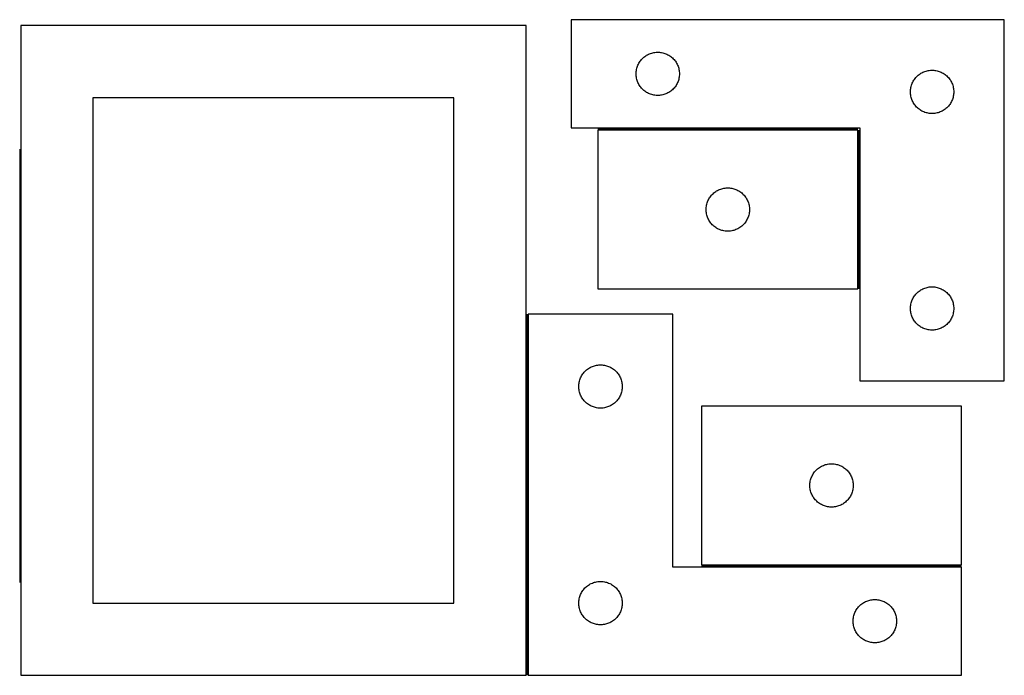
# Model space of a CAD drawing. Header units: millimetres. Extents: x 7 to 1470, y 7 to 468.
# Tile 3 of 3: x 788 to 1470, y 13 to 467. Entities that reach past the tile are written whole.
import ezdxf

# ---------------------------------------------------------------- set-up
doc = ezdxf.new("R2010")
doc.units = ezdxf.units.MM
doc.layers.add('COMMON', color=5, linetype='CONTINUOUS', true_color=0x0000ff)
doc.layers.add('CUT', color=7, linetype='CONTINUOUS', true_color=0x000000)

msp = doc.modelspace()

# ---------------------------------------------------------------- linework, layer by layer
at = {"layer": 'COMMON'}
for p, q in [((1368.722013, 391.468297), (1188.722013, 391.468297)), ((1369.472014, 280.718296), (1369.472014, 390.718296)), ((788.303217, 377.496369), (788.303217, 77.496369)), ((1139.803219, 13.160157), (1139.803219, 263.160157)), ((1260.553219, 88.910157), (1440.553219, 88.910157))]:
    msp.add_line(p, q, dxfattribs=at)
at = {"layer": 'CUT'}
for p, q in [((1470.222014, 467.218297), (1170.222014, 467.218297)), ((1170.222014, 467.218297), (1170.222014, 392.218297)), ((1470.222014, 217.218297), (1470.222014, 467.218297)), ((789.053218, 463.160157), (789.053218, 13.160157)), ((1139.053218, 463.160157), (789.053218, 463.160157)), ((1139.053218, 13.160157), (1139.053218, 463.160157)), ((1223.172362, 442.958479), (1223.863298, 443.303831)), ((1223.863298, 443.303831), (1224.571095, 443.613157)), ((1224.571095, 443.613157), (1225.293878, 443.885636)), ((1225.293878, 443.885636), (1226.029729, 444.120545)), ((1226.029729, 444.120545), (1226.776697, 444.317263)), ((1226.776697, 444.317263), (1227.532802, 444.475267)), ((1227.532802, 444.475267), (1228.296038, 444.594137)), ((1228.296038, 444.594137), (1229.064382, 444.67356)), ((1229.064382, 444.67356), (1229.835795, 444.713324)), ((1229.835795, 444.713324), (1230.608232, 444.713324)), ((1230.608232, 444.713324), (1231.379646, 444.67356)), ((1231.379646, 444.67356), (1232.147989, 444.594137)), ((1232.147989, 444.594137), (1232.911225, 444.475267)), ((1232.911225, 444.475267), (1233.66733, 444.317263)), ((1233.66733, 444.317263), (1234.414298, 444.120545)), ((1234.414298, 444.120545), (1235.150149, 443.885636)), ((1235.150149, 443.885636), (1235.872932, 443.613157)), ((1235.872932, 443.613157), (1236.580729, 443.303831)), ((1236.580729, 443.303831), (1237.271665, 442.958479)), ((1216.804707, 436.424704), (1217.167735, 437.106518)), ((1217.167735, 437.106518), (1217.56538, 437.76874)), ((1217.56538, 437.76874), (1217.996589, 438.409614)), ((1217.996589, 438.409614), (1218.460216, 439.02744)), ((1218.460216, 439.02744), (1218.955035, 439.620579)), ((1218.955035, 439.620579), (1219.479731, 440.18746)), ((1219.479731, 440.18746), (1220.032913, 440.726578)), ((1220.032913, 440.726578), (1220.613116, 441.236504)), ((1220.613116, 441.236504), (1221.218799, 441.715886)), ((1221.218799, 441.715886), (1221.848358, 442.163452)), ((1221.848358, 442.163452), (1222.500122, 442.578017)), ((1222.500122, 442.578017), (1223.172362, 442.958479)), ((1237.271665, 442.958479), (1237.943906, 442.578017)), ((1237.943906, 442.578017), (1238.595669, 442.163452)), ((1238.595669, 442.163452), (1239.225228, 441.715886)), ((1239.225228, 441.715886), (1239.830911, 441.236504)), ((1239.830911, 441.236504), (1240.411114, 440.726578)), ((1240.411114, 440.726578), (1240.964296, 440.18746)), ((1240.964296, 440.18746), (1241.488993, 439.620579)), ((1241.488993, 439.620579), (1241.983811, 439.02744)), ((1241.983811, 439.02744), (1242.447439, 438.409614)), ((1242.447439, 438.409614), (1242.878647, 437.76874)), ((1242.878647, 437.76874), (1243.276292, 437.106518)), ((1243.276292, 437.106518), (1243.63932, 436.424704)), ((1215.222014, 429.718297), (1215.241902, 430.490479)), ((1215.241902, 428.946116), (1215.222014, 429.718297)), ((1215.241902, 430.490479), (1215.301515, 431.260612)), ((1215.301515, 431.260612), (1215.400695, 432.026656)), ((1215.400695, 432.026656), (1215.539178, 432.786578)), ((1215.539178, 432.786578), (1215.716598, 433.538364)), ((1215.716598, 433.538364), (1215.932483, 434.28002)), ((1215.932483, 434.28002), (1216.186261, 435.009579)), ((1216.186261, 435.009579), (1216.47726, 435.725106)), ((1216.47726, 435.725106), (1216.804707, 436.424704)), ((1243.63932, 436.424704), (1243.966767, 435.725106)), ((1243.966767, 435.725106), (1244.257766, 435.009579)), ((1244.257766, 435.009579), (1244.511544, 434.28002)), ((1244.511544, 434.28002), (1244.727429, 433.538364)), ((1244.727429, 433.538364), (1244.904849, 432.786578)), ((1244.904849, 432.786578), (1245.043332, 432.026656)), ((1245.043332, 432.026656), (1245.142512, 431.260612)), ((1245.142512, 431.260612), (1245.202125, 430.490479)), ((1245.202125, 430.490479), (1245.222014, 429.718297)), ((1245.222014, 429.718297), (1245.202125, 428.946116)), ((1411.218799, 429.215886), (1411.848358, 429.663452)), ((1411.848358, 429.663452), (1412.500122, 430.078017)), ((1412.500122, 430.078017), (1413.172362, 430.458479)), ((1413.172362, 430.458479), (1413.863298, 430.803831)), ((1413.863298, 430.803831), (1414.571095, 431.113157)), ((1414.571095, 431.113157), (1415.293878, 431.385636)), ((1415.293878, 431.385636), (1416.029729, 431.620545)), ((1416.029729, 431.620545), (1416.776697, 431.817263)), ((1416.776697, 431.817263), (1417.532802, 431.975267)), ((1417.532802, 431.975267), (1418.296038, 432.094137)), ((1418.296038, 432.094137), (1419.064382, 432.17356)), ((1419.064382, 432.17356), (1419.835795, 432.213324)), ((1419.835795, 432.213324), (1420.608232, 432.213324)), ((1420.608232, 432.213324), (1421.379646, 432.17356)), ((1421.379646, 432.17356), (1422.147989, 432.094137)), ((1422.147989, 432.094137), (1422.911225, 431.975267)), ((1422.911225, 431.975267), (1423.66733, 431.817263)), ((1423.66733, 431.817263), (1424.414298, 431.620545)), ((1424.414298, 431.620545), (1425.150149, 431.385636)), ((1425.150149, 431.385636), (1425.872932, 431.113157)), ((1425.872932, 431.113157), (1426.580729, 430.803831)), ((1426.580729, 430.803831), (1427.271665, 430.458479)), ((1427.271665, 430.458479), (1427.943906, 430.078017)), ((1427.943906, 430.078017), (1428.595669, 429.663452)), ((1428.595669, 429.663452), (1429.225228, 429.215886)), ((1215.301515, 428.175982), (1215.241902, 428.946116)), ((1215.400695, 427.409939), (1215.301515, 428.175982)), ((1215.539178, 426.650016), (1215.400695, 427.409939)), ((1215.716598, 425.89823), (1215.539178, 426.650016)), ((1215.932483, 425.156575), (1215.716598, 425.89823)), ((1216.186261, 424.427016), (1215.932483, 425.156575)), ((1216.47726, 423.711489), (1216.186261, 424.427016)), ((1216.804707, 423.01189), (1216.47726, 423.711489)), ((1217.167735, 422.330076), (1216.804707, 423.01189)), ((1243.63932, 423.01189), (1243.276292, 422.330076)), ((1243.966767, 423.711489), (1243.63932, 423.01189)), ((1244.257766, 424.427016), (1243.966767, 423.711489)), ((1244.511544, 425.156575), (1244.257766, 424.427016)), ((1244.727429, 425.89823), (1244.511544, 425.156575)), ((1244.904849, 426.650016), (1244.727429, 425.89823)), ((1245.043332, 427.409939), (1244.904849, 426.650016)), ((1245.142512, 428.175982), (1245.043332, 427.409939)), ((1245.202125, 428.946116), (1245.142512, 428.175982)), ((1406.186261, 422.509579), (1406.47726, 423.225106)), ((1406.47726, 423.225106), (1406.804707, 423.924704)), ((1406.804707, 423.924704), (1407.167735, 424.606518)), ((1407.167735, 424.606518), (1407.56538, 425.26874)), ((1407.56538, 425.26874), (1407.996589, 425.909614)), ((1407.996589, 425.909614), (1408.460216, 426.52744)), ((1408.460216, 426.52744), (1408.955035, 427.120579)), ((1408.955035, 427.120579), (1409.479731, 427.68746)), ((1409.479731, 427.68746), (1410.032913, 428.226578)), ((1410.032913, 428.226578), (1410.613116, 428.736504)), ((1410.613116, 428.736504), (1411.218799, 429.215886)), ((1429.225228, 429.215886), (1429.830911, 428.736504)), ((1429.830911, 428.736504), (1430.411114, 428.226578)), ((1430.411114, 428.226578), (1430.964296, 427.68746)), ((1430.964296, 427.68746), (1431.488993, 427.120579)), ((1431.488993, 427.120579), (1431.983811, 426.52744)), ((1431.983811, 426.52744), (1432.447439, 425.909614)), ((1432.447439, 425.909614), (1432.878647, 425.26874)), ((1432.878647, 425.26874), (1433.276292, 424.606518)), ((1433.276292, 424.606518), (1433.63932, 423.924704)), ((1433.63932, 423.924704), (1433.966767, 423.225106)), ((1433.966767, 423.225106), (1434.257766, 422.509579)), ((1217.56538, 421.667854), (1217.167735, 422.330076)), ((1217.996589, 421.026981), (1217.56538, 421.667854)), ((1218.460216, 420.409155), (1217.996589, 421.026981)), ((1218.955035, 419.816015), (1218.460216, 420.409155)), ((1219.479731, 419.249135), (1218.955035, 419.816015)), ((1220.032913, 418.710017), (1219.479731, 419.249135)), ((1220.613116, 418.200091), (1220.032913, 418.710017)), ((1221.218799, 417.720709), (1220.613116, 418.200091)), ((1221.848358, 417.273142), (1221.218799, 417.720709)), ((1222.500122, 416.858578), (1221.848358, 417.273142)), ((1223.172362, 416.478115), (1222.500122, 416.858578)), ((1223.863298, 416.132763), (1223.172362, 416.478115)), ((1224.571095, 415.823438), (1223.863298, 416.132763)), ((1236.580729, 416.132763), (1235.872932, 415.823438)), ((1237.271665, 416.478115), (1236.580729, 416.132763)), ((1237.943906, 416.858578), (1237.271665, 416.478115)), ((1238.595669, 417.273142), (1237.943906, 416.858578)), ((1239.225228, 417.720709), (1238.595669, 417.273142)), ((1239.830911, 418.200091), (1239.225228, 417.720709)), ((1240.411114, 418.710017), (1239.830911, 418.200091)), ((1240.964296, 419.249135), (1240.411114, 418.710017)), ((1241.488993, 419.816015), (1240.964296, 419.249135)), ((1241.983811, 420.409155), (1241.488993, 419.816015)), ((1242.447439, 421.026981), (1241.983811, 420.409155)), ((1242.878647, 421.667854), (1242.447439, 421.026981)), ((1243.276292, 422.330076), (1242.878647, 421.667854)), ((1405.222014, 417.218297), (1405.241902, 417.990479)), ((1405.241902, 416.446116), (1405.222014, 417.218297)), ((1405.241902, 417.990479), (1405.301515, 418.760612)), ((1405.301515, 415.675982), (1405.241902, 416.446116)), ((1405.301515, 418.760612), (1405.400695, 419.526656)), ((1405.400695, 419.526656), (1405.539178, 420.286578)), ((1405.539178, 420.286578), (1405.716598, 421.038364)), ((1405.716598, 421.038364), (1405.932483, 421.78002)), ((1405.932483, 421.78002), (1406.186261, 422.509579)), ((1434.257766, 422.509579), (1434.511544, 421.78002)), ((1434.511544, 421.78002), (1434.727429, 421.038364)), ((1434.727429, 421.038364), (1434.904849, 420.286578)), ((1434.904849, 420.286578), (1435.043332, 419.526656)), ((1435.043332, 419.526656), (1435.142512, 418.760612)), ((1435.142512, 418.760612), (1435.202125, 417.990479)), ((1435.202125, 416.446116), (1435.142512, 415.675982)), ((1435.202125, 417.990479), (1435.222014, 417.218297)), ((1435.222014, 417.218297), (1435.202125, 416.446116)), ((839.053218, 413.160157), (839.053218, 63.160157)), ((1089.053218, 413.160157), (839.053218, 413.160157)), ((1089.053218, 63.160157), (1089.053218, 413.160157)), ((1225.293878, 415.550959), (1224.571095, 415.823438)), ((1226.029729, 415.316049), (1225.293878, 415.550959)), ((1226.776697, 415.119332), (1226.029729, 415.316049)), ((1227.532802, 414.961328), (1226.776697, 415.119332)), ((1228.296038, 414.842457), (1227.532802, 414.961328)), ((1229.064382, 414.763034), (1228.296038, 414.842457)), ((1229.835795, 414.72327), (1229.064382, 414.763034)), ((1230.608232, 414.72327), (1229.835795, 414.72327)), ((1231.379646, 414.763034), (1230.608232, 414.72327)), ((1232.147989, 414.842457), (1231.379646, 414.763034)), ((1232.911225, 414.961328), (1232.147989, 414.842457)), ((1233.66733, 415.119332), (1232.911225, 414.961328)), ((1234.414298, 415.316049), (1233.66733, 415.119332)), ((1235.150149, 415.550959), (1234.414298, 415.316049)), ((1235.872932, 415.823438), (1235.150149, 415.550959)), ((1405.400695, 414.909939), (1405.301515, 415.675982)), ((1405.539178, 414.150016), (1405.400695, 414.909939)), ((1405.716598, 413.39823), (1405.539178, 414.150016)), ((1405.932483, 412.656575), (1405.716598, 413.39823)), ((1406.186261, 411.927016), (1405.932483, 412.656575)), ((1406.47726, 411.211489), (1406.186261, 411.927016)), ((1406.804707, 410.51189), (1406.47726, 411.211489)), ((1407.167735, 409.830076), (1406.804707, 410.51189)), ((1407.56538, 409.167854), (1407.167735, 409.830076)), ((1407.996589, 408.526981), (1407.56538, 409.167854)), ((1432.878647, 409.167854), (1432.447439, 408.526981)), ((1433.276292, 409.830076), (1432.878647, 409.167854)), ((1433.63932, 410.51189), (1433.276292, 409.830076)), ((1433.966767, 411.211489), (1433.63932, 410.51189)), ((1434.257766, 411.927016), (1433.966767, 411.211489)), ((1434.511544, 412.656575), (1434.257766, 411.927016)), ((1434.727429, 413.39823), (1434.511544, 412.656575)), ((1434.904849, 414.150016), (1434.727429, 413.39823)), ((1435.043332, 414.909939), (1434.904849, 414.150016)), ((1435.142512, 415.675982), (1435.043332, 414.909939)), ((1408.460216, 407.909155), (1407.996589, 408.526981)), ((1408.955035, 407.316015), (1408.460216, 407.909155)), ((1409.479731, 406.749135), (1408.955035, 407.316015)), ((1410.032913, 406.210017), (1409.479731, 406.749135)), ((1410.613116, 405.700091), (1410.032913, 406.210017)), ((1411.218799, 405.220709), (1410.613116, 405.700091)), ((1411.848358, 404.773142), (1411.218799, 405.220709)), ((1412.500122, 404.358578), (1411.848358, 404.773142)), ((1413.172362, 403.978115), (1412.500122, 404.358578)), ((1413.863298, 403.632763), (1413.172362, 403.978115)), ((1414.571095, 403.323438), (1413.863298, 403.632763)), ((1415.293878, 403.050959), (1414.571095, 403.323438)), ((1416.029729, 402.816049), (1415.293878, 403.050959)), ((1416.776697, 402.619332), (1416.029729, 402.816049)), ((1417.532802, 402.461328), (1416.776697, 402.619332)), ((1418.296038, 402.342457), (1417.532802, 402.461328)), ((1419.064382, 402.263034), (1418.296038, 402.342457)), ((1422.147989, 402.342457), (1421.379646, 402.263034)), ((1422.911225, 402.461328), (1422.147989, 402.342457)), ((1423.66733, 402.619332), (1422.911225, 402.461328)), ((1424.414298, 402.816049), (1423.66733, 402.619332)), ((1425.150149, 403.050959), (1424.414298, 402.816049)), ((1425.872932, 403.323438), (1425.150149, 403.050959)), ((1426.580729, 403.632763), (1425.872932, 403.323438)), ((1427.271665, 403.978115), (1426.580729, 403.632763)), ((1427.943906, 404.358578), (1427.271665, 403.978115)), ((1428.595669, 404.773142), (1427.943906, 404.358578)), ((1429.225228, 405.220709), (1428.595669, 404.773142)), ((1429.830911, 405.700091), (1429.225228, 405.220709)), ((1430.411114, 406.210017), (1429.830911, 405.700091)), ((1430.964296, 406.749135), (1430.411114, 406.210017)), ((1431.488993, 407.316015), (1430.964296, 406.749135)), ((1431.983811, 407.909155), (1431.488993, 407.316015)), ((1432.447439, 408.526981), (1431.983811, 407.909155)), ((1419.835795, 402.22327), (1419.064382, 402.263034)), ((1420.608232, 402.22327), (1419.835795, 402.22327)), ((1421.379646, 402.263034), (1420.608232, 402.22327)), ((1170.222014, 392.218297), (1370.222014, 392.218297)), ((1368.722013, 390.718296), (1188.722013, 390.718296)), ((1188.722013, 390.718296), (1188.722013, 280.718296)), ((1368.722013, 280.718296), (1368.722013, 390.718296)), ((1370.222014, 392.218297), (1370.222014, 217.218297)), ((1269.718798, 347.715885), (1270.348357, 348.163451)), ((1270.348357, 348.163451), (1271.000121, 348.578016)), ((1271.000121, 348.578016), (1271.672361, 348.958478)), ((1271.672361, 348.958478), (1272.363297, 349.30383)), ((1272.363297, 349.30383), (1273.071094, 349.613156)), ((1273.071094, 349.613156), (1273.793877, 349.885635)), ((1273.793877, 349.885635), (1274.529728, 350.120544)), ((1274.529728, 350.120544), (1275.276696, 350.317262)), ((1275.276696, 350.317262), (1276.032801, 350.475266)), ((1276.032801, 350.475266), (1276.796037, 350.594136)), ((1276.796037, 350.594136), (1277.564381, 350.673559)), ((1277.564381, 350.673559), (1278.335794, 350.713323)), ((1278.335794, 350.713323), (1279.108231, 350.713323)), ((1279.108231, 350.713323), (1279.879645, 350.673559)), ((1279.879645, 350.673559), (1280.647988, 350.594136)), ((1280.647988, 350.594136), (1281.411224, 350.475266)), ((1281.411224, 350.475266), (1282.167329, 350.317262)), ((1282.167329, 350.317262), (1282.914297, 350.120544)), ((1282.914297, 350.120544), (1283.650148, 349.885635)), ((1283.650148, 349.885635), (1284.372931, 349.613156)), ((1284.372931, 349.613156), (1285.080728, 349.30383)), ((1285.080728, 349.30383), (1285.771664, 348.958478)), ((1285.771664, 348.958478), (1286.443905, 348.578016)), ((1286.443905, 348.578016), (1287.095668, 348.163451)), ((1287.095668, 348.163451), (1287.725227, 347.715885)), ((1264.432482, 340.280019), (1264.68626, 341.009578)), ((1264.68626, 341.009578), (1264.977259, 341.725105)), ((1264.977259, 341.725105), (1265.304706, 342.424703)), ((1265.304706, 342.424703), (1265.667734, 343.106517)), ((1265.667734, 343.106517), (1266.065379, 343.768739)), ((1266.065379, 343.768739), (1266.496588, 344.409613)), ((1266.496588, 344.409613), (1266.960215, 345.027439)), ((1266.960215, 345.027439), (1267.455034, 345.620578)), ((1267.455034, 345.620578), (1267.97973, 346.187459)), ((1267.97973, 346.187459), (1268.532912, 346.726577)), ((1268.532912, 346.726577), (1269.113115, 347.236503)), ((1269.113115, 347.236503), (1269.718798, 347.715885)), ((1287.725227, 347.715885), (1288.33091, 347.236503)), ((1288.33091, 347.236503), (1288.911113, 346.726577)), ((1288.911113, 346.726577), (1289.464295, 346.187459)), ((1289.464295, 346.187459), (1289.988992, 345.620578)), ((1289.988992, 345.620578), (1290.48381, 345.027439)), ((1290.48381, 345.027439), (1290.947438, 344.409613)), ((1290.947438, 344.409613), (1291.378646, 343.768739)), ((1291.378646, 343.768739), (1291.776291, 343.106517)), ((1291.776291, 343.106517), (1292.139319, 342.424703)), ((1292.139319, 342.424703), (1292.466766, 341.725105)), ((1292.466766, 341.725105), (1292.757765, 341.009578)), ((1292.757765, 341.009578), (1293.011543, 340.280019)), ((1263.722013, 335.718296), (1263.741901, 336.490478)), ((1263.741901, 334.946115), (1263.722013, 335.718296)), ((1263.741901, 336.490478), (1263.801514, 337.260611)), ((1263.801514, 334.175981), (1263.741901, 334.946115)), ((1263.801514, 337.260611), (1263.900694, 338.026655)), ((1263.900694, 333.409938), (1263.801514, 334.175981)), ((1263.900694, 338.026655), (1264.039177, 338.786577)), ((1264.039177, 338.786577), (1264.216597, 339.538363)), ((1264.216597, 339.538363), (1264.432482, 340.280019)), ((1293.011543, 340.280019), (1293.227428, 339.538363)), ((1293.227428, 339.538363), (1293.404848, 338.786577)), ((1293.404848, 338.786577), (1293.543331, 338.026655)), ((1293.543331, 338.026655), (1293.642511, 337.260611)), ((1293.642511, 334.175981), (1293.543331, 333.409938)), ((1293.642511, 337.260611), (1293.702124, 336.490478)), ((1293.702124, 334.946115), (1293.642511, 334.175981)), ((1293.702124, 336.490478), (1293.722013, 335.718296)), ((1293.722013, 335.718296), (1293.702124, 334.946115)), ((1264.039177, 332.650015), (1263.900694, 333.409938)), ((1264.216597, 331.898229), (1264.039177, 332.650015)), ((1264.432482, 331.156574), (1264.216597, 331.898229)), ((1264.68626, 330.427015), (1264.432482, 331.156574)), ((1264.977259, 329.711488), (1264.68626, 330.427015)), ((1265.304706, 329.011889), (1264.977259, 329.711488)), ((1265.667734, 328.330075), (1265.304706, 329.011889)), ((1266.065379, 327.667853), (1265.667734, 328.330075)), ((1266.496588, 327.02698), (1266.065379, 327.667853)), ((1291.378646, 327.667853), (1290.947438, 327.02698)), ((1291.776291, 328.330075), (1291.378646, 327.667853)), ((1292.139319, 329.011889), (1291.776291, 328.330075)), ((1292.466766, 329.711488), (1292.139319, 329.011889)), ((1292.757765, 330.427015), (1292.466766, 329.711488)), ((1293.011543, 331.156574), (1292.757765, 330.427015)), ((1293.227428, 331.898229), (1293.011543, 331.156574)), ((1293.404848, 332.650015), (1293.227428, 331.898229)), ((1293.543331, 333.409938), (1293.404848, 332.650015)), ((1266.960215, 326.409154), (1266.496588, 327.02698)), ((1267.455034, 325.816014), (1266.960215, 326.409154)), ((1267.97973, 325.249134), (1267.455034, 325.816014)), ((1268.532912, 324.710016), (1267.97973, 325.249134)), ((1269.113115, 324.20009), (1268.532912, 324.710016)), ((1269.718798, 323.720708), (1269.113115, 324.20009)), ((1270.348357, 323.273141), (1269.718798, 323.720708)), ((1271.000121, 322.858577), (1270.348357, 323.273141)), ((1271.672361, 322.478114), (1271.000121, 322.858577)), ((1272.363297, 322.132762), (1271.672361, 322.478114)), ((1273.071094, 321.823437), (1272.363297, 322.132762)), ((1273.793877, 321.550958), (1273.071094, 321.823437)), ((1274.529728, 321.316048), (1273.793877, 321.550958)), ((1275.276696, 321.119331), (1274.529728, 321.316048)), ((1276.032801, 320.961327), (1275.276696, 321.119331)), ((1276.796037, 320.842456), (1276.032801, 320.961327)), ((1277.564381, 320.763033), (1276.796037, 320.842456)), ((1278.335794, 320.723269), (1277.564381, 320.763033)), ((1279.108231, 320.723269), (1278.335794, 320.723269)), ((1279.879645, 320.763033), (1279.108231, 320.723269)), ((1280.647988, 320.842456), (1279.879645, 320.763033)), ((1281.411224, 320.961327), (1280.647988, 320.842456)), ((1282.167329, 321.119331), (1281.411224, 320.961327)), ((1282.914297, 321.316048), (1282.167329, 321.119331)), ((1283.650148, 321.550958), (1282.914297, 321.316048)), ((1284.372931, 321.823437), (1283.650148, 321.550958)), ((1285.080728, 322.132762), (1284.372931, 321.823437)), ((1285.771664, 322.478114), (1285.080728, 322.132762)), ((1286.443905, 322.858577), (1285.771664, 322.478114)), ((1287.095668, 323.273141), (1286.443905, 322.858577)), ((1287.725227, 323.720708), (1287.095668, 323.273141)), ((1288.33091, 324.20009), (1287.725227, 323.720708)), ((1288.911113, 324.710016), (1288.33091, 324.20009)), ((1289.464295, 325.249134), (1288.911113, 324.710016)), ((1289.988992, 325.816014), (1289.464295, 325.249134)), ((1290.48381, 326.409154), (1289.988992, 325.816014)), ((1290.947438, 327.02698), (1290.48381, 326.409154)), ((1188.722013, 280.718296), (1368.722013, 280.718296)), ((1411.218799, 279.215886), (1411.848358, 279.663452)), ((1411.848358, 279.663452), (1412.500122, 280.078017)), ((1412.500122, 280.078017), (1413.172362, 280.458479)), ((1413.172362, 280.458479), (1413.863298, 280.803831)), ((1413.863298, 280.803831), (1414.571095, 281.113157)), ((1414.571095, 281.113157), (1415.293878, 281.385636)), ((1415.293878, 281.385636), (1416.029729, 281.620545)), ((1416.029729, 281.620545), (1416.776697, 281.817263)), ((1416.776697, 281.817263), (1417.532802, 281.975267)), ((1417.532802, 281.975267), (1418.296038, 282.094137)), ((1418.296038, 282.094137), (1419.064382, 282.17356)), ((1419.064382, 282.17356), (1419.835795, 282.213324)), ((1419.835795, 282.213324), (1420.608232, 282.213324)), ((1420.608232, 282.213324), (1421.379646, 282.17356)), ((1421.379646, 282.17356), (1422.147989, 282.094137)), ((1422.147989, 282.094137), (1422.911225, 281.975267)), ((1422.911225, 281.975267), (1423.66733, 281.817263)), ((1423.66733, 281.817263), (1424.414298, 281.620545)), ((1424.414298, 281.620545), (1425.150149, 281.385636)), ((1425.150149, 281.385636), (1425.872932, 281.113157)), ((1425.872932, 281.113157), (1426.580729, 280.803831)), ((1426.580729, 280.803831), (1427.271665, 280.458479)), ((1427.271665, 280.458479), (1427.943906, 280.078017)), ((1427.943906, 280.078017), (1428.595669, 279.663452)), ((1428.595669, 279.663452), (1429.225228, 279.215886)), ((1406.186261, 272.509579), (1406.47726, 273.225106)), ((1406.47726, 273.225106), (1406.804707, 273.924704)), ((1406.804707, 273.924704), (1407.167735, 274.606518)), ((1407.167735, 274.606518), (1407.56538, 275.26874)), ((1407.56538, 275.26874), (1407.996589, 275.909614)), ((1407.996589, 275.909614), (1408.460216, 276.52744)), ((1408.460216, 276.52744), (1408.955035, 277.120579)), ((1408.955035, 277.120579), (1409.479731, 277.68746)), ((1409.479731, 277.68746), (1410.032913, 278.226578)), ((1410.032913, 278.226578), (1410.613116, 278.736504)), ((1410.613116, 278.736504), (1411.218799, 279.215886)), ((1429.225228, 279.215886), (1429.830911, 278.736504)), ((1429.830911, 278.736504), (1430.411114, 278.226578)), ((1430.411114, 278.226578), (1430.964296, 277.68746)), ((1430.964296, 277.68746), (1431.488993, 277.120579)), ((1431.488993, 277.120579), (1431.983811, 276.52744)), ((1431.983811, 276.52744), (1432.447439, 275.909614)), ((1432.447439, 275.909614), (1432.878647, 275.26874)), ((1432.878647, 275.26874), (1433.276292, 274.606518)), ((1433.276292, 274.606518), (1433.63932, 273.924704)), ((1433.63932, 273.924704), (1433.966767, 273.225106)), ((1433.966767, 273.225106), (1434.257766, 272.509579)), ((1405.222014, 267.218297), (1405.241902, 267.990479)), ((1405.241902, 266.446116), (1405.222014, 267.218297)), ((1405.241902, 267.990479), (1405.301515, 268.760612)), ((1405.301515, 265.675982), (1405.241902, 266.446116)), ((1405.301515, 268.760612), (1405.400695, 269.526656)), ((1405.400695, 269.526656), (1405.539178, 270.286578)), ((1405.539178, 270.286578), (1405.716598, 271.038364)), ((1405.716598, 271.038364), (1405.932483, 271.78002)), ((1405.932483, 271.78002), (1406.186261, 272.509579)), ((1434.257766, 272.509579), (1434.511544, 271.78002)), ((1434.511544, 271.78002), (1434.727429, 271.038364)), ((1434.727429, 271.038364), (1434.904849, 270.286578)), ((1434.904849, 270.286578), (1435.043332, 269.526656)), ((1435.043332, 269.526656), (1435.142512, 268.760612)), ((1435.142512, 268.760612), (1435.202125, 267.990479)), ((1435.202125, 266.446116), (1435.142512, 265.675982)), ((1435.202125, 267.990479), (1435.222014, 267.218297)), ((1435.222014, 267.218297), (1435.202125, 266.446116)), ((1240.553219, 263.160157), (1140.553219, 263.160157)), ((1140.553219, 263.160157), (1140.553219, 13.160157)), ((1240.553219, 88.160157), (1240.553219, 263.160157)), ((1405.400695, 264.909939), (1405.301515, 265.675982)), ((1405.539178, 264.150016), (1405.400695, 264.909939)), ((1405.716598, 263.39823), (1405.539178, 264.150016)), ((1405.932483, 262.656575), (1405.716598, 263.39823)), ((1406.186261, 261.927016), (1405.932483, 262.656575)), ((1406.47726, 261.211489), (1406.186261, 261.927016)), ((1406.804707, 260.51189), (1406.47726, 261.211489)), ((1407.167735, 259.830076), (1406.804707, 260.51189)), ((1407.56538, 259.167854), (1407.167735, 259.830076)), ((1407.996589, 258.526981), (1407.56538, 259.167854)), ((1432.878647, 259.167854), (1432.447439, 258.526981)), ((1433.276292, 259.830076), (1432.878647, 259.167854)), ((1433.63932, 260.51189), (1433.276292, 259.830076)), ((1433.966767, 261.211489), (1433.63932, 260.51189)), ((1434.257766, 261.927016), (1433.966767, 261.211489)), ((1434.511544, 262.656575), (1434.257766, 261.927016)), ((1434.727429, 263.39823), (1434.511544, 262.656575)), ((1434.904849, 264.150016), (1434.727429, 263.39823)), ((1435.043332, 264.909939), (1434.904849, 264.150016)), ((1435.142512, 265.675982), (1435.043332, 264.909939)), ((1408.460216, 257.909155), (1407.996589, 258.526981)), ((1408.955035, 257.316015), (1408.460216, 257.909155)), ((1409.479731, 256.749135), (1408.955035, 257.316015)), ((1410.032913, 256.210017), (1409.479731, 256.749135)), ((1410.613116, 255.700091), (1410.032913, 256.210017)), ((1411.218799, 255.220709), (1410.613116, 255.700091)), ((1411.848358, 254.773142), (1411.218799, 255.220709)), ((1412.500122, 254.358578), (1411.848358, 254.773142)), ((1413.172362, 253.978115), (1412.500122, 254.358578)), ((1413.863298, 253.632763), (1413.172362, 253.978115)), ((1414.571095, 253.323438), (1413.863298, 253.632763)), ((1415.293878, 253.050959), (1414.571095, 253.323438)), ((1416.029729, 252.816049), (1415.293878, 253.050959)), ((1416.776697, 252.619332), (1416.029729, 252.816049)), ((1417.532802, 252.461328), (1416.776697, 252.619332)), ((1418.296038, 252.342457), (1417.532802, 252.461328)), ((1419.064382, 252.263034), (1418.296038, 252.342457)), ((1422.147989, 252.342457), (1421.379646, 252.263034)), ((1422.911225, 252.461328), (1422.147989, 252.342457)), ((1423.66733, 252.619332), (1422.911225, 252.461328)), ((1424.414298, 252.816049), (1423.66733, 252.619332)), ((1425.150149, 253.050959), (1424.414298, 252.816049)), ((1425.872932, 253.323438), (1425.150149, 253.050959)), ((1426.580729, 253.632763), (1425.872932, 253.323438)), ((1427.271665, 253.978115), (1426.580729, 253.632763)), ((1427.943906, 254.358578), (1427.271665, 253.978115)), ((1428.595669, 254.773142), (1427.943906, 254.358578)), ((1429.225228, 255.220709), (1428.595669, 254.773142)), ((1429.830911, 255.700091), (1429.225228, 255.220709)), ((1430.411114, 256.210017), (1429.830911, 255.700091)), ((1430.964296, 256.749135), (1430.411114, 256.210017)), ((1431.488993, 257.316015), (1430.964296, 256.749135)), ((1431.983811, 257.909155), (1431.488993, 257.316015)), ((1432.447439, 258.526981), (1431.983811, 257.909155)), ((1419.835795, 252.22327), (1419.064382, 252.263034)), ((1420.608232, 252.22327), (1419.835795, 252.22327)), ((1421.379646, 252.263034), (1420.608232, 252.22327)), ((1180.944321, 224.678363), (1181.550005, 225.157745)), ((1181.550005, 225.157745), (1182.179563, 225.605312)), ((1182.179563, 225.605312), (1182.831327, 226.019876)), ((1182.831327, 226.019876), (1183.503568, 226.400339)), ((1183.503568, 226.400339), (1184.194503, 226.745691)), ((1184.194503, 226.745691), (1184.9023, 227.055016)), ((1184.9023, 227.055016), (1185.625083, 227.327495)), ((1185.625083, 227.327495), (1186.360934, 227.562405)), ((1186.360934, 227.562405), (1187.107903, 227.759122)), ((1187.107903, 227.759122), (1187.864007, 227.917126)), ((1187.864007, 227.917126), (1188.627244, 228.035997)), ((1188.627244, 228.035997), (1189.395587, 228.11542)), ((1189.395587, 228.11542), (1190.167, 228.155184)), ((1190.167, 228.155184), (1190.939438, 228.155184)), ((1190.939438, 228.155184), (1191.710851, 228.11542)), ((1191.710851, 228.11542), (1192.479194, 228.035997)), ((1192.479194, 228.035997), (1193.24243, 227.917126)), ((1193.24243, 227.917126), (1193.998535, 227.759122)), ((1193.998535, 227.759122), (1194.745503, 227.562405)), ((1194.745503, 227.562405), (1195.481355, 227.327495)), ((1195.481355, 227.327495), (1196.204137, 227.055016)), ((1196.204137, 227.055016), (1196.911935, 226.745691)), ((1196.911935, 226.745691), (1197.60287, 226.400339)), ((1197.60287, 226.400339), (1198.275111, 226.019876)), ((1198.275111, 226.019876), (1198.926875, 225.605312)), ((1198.926875, 225.605312), (1199.556433, 225.157745)), ((1199.556433, 225.157745), (1200.162117, 224.678363)), ((1176.263688, 217.721879), (1176.517467, 218.451438)), ((1176.517467, 218.451438), (1176.808465, 219.166965)), ((1176.808465, 219.166965), (1177.135913, 219.866564)), ((1177.135913, 219.866564), (1177.49894, 220.548378)), ((1177.49894, 220.548378), (1177.896585, 221.2106)), ((1177.896585, 221.2106), (1178.327794, 221.851473)), ((1178.327794, 221.851473), (1178.791422, 222.469299)), ((1178.791422, 222.469299), (1179.28624, 223.062438)), ((1179.28624, 223.062438), (1179.810936, 223.629319)), ((1179.810936, 223.629319), (1180.364119, 224.168437)), ((1180.364119, 224.168437), (1180.944321, 224.678363)), ((1200.162117, 224.678363), (1200.742319, 224.168437)), ((1200.742319, 224.168437), (1201.295502, 223.629319)), ((1201.295502, 223.629319), (1201.820198, 223.062438)), ((1201.820198, 223.062438), (1202.315016, 222.469299)), ((1202.315016, 222.469299), (1202.778644, 221.851473)), ((1202.778644, 221.851473), (1203.209852, 221.2106)), ((1203.209852, 221.2106), (1203.607497, 220.548378)), ((1203.607497, 220.548378), (1203.970525, 219.866564)), ((1203.970525, 219.866564), (1204.297972, 219.166965)), ((1204.297972, 219.166965), (1204.588971, 218.451438)), ((1204.588971, 218.451438), (1204.84275, 217.721879)), ((1175.553219, 213.160157), (1175.573107, 213.932338)), ((1175.573107, 212.387975), (1175.553219, 213.160157)), ((1175.573107, 213.932338), (1175.632721, 214.702472)), ((1175.632721, 211.617842), (1175.573107, 212.387975)), ((1175.632721, 214.702472), (1175.7319, 215.468515)), ((1175.7319, 210.851798), (1175.632721, 211.617842)), ((1175.7319, 215.468515), (1175.870384, 216.228438)), ((1175.870384, 216.228438), (1176.047803, 216.980223)), ((1176.047803, 216.980223), (1176.263688, 217.721879)), ((1204.84275, 217.721879), (1205.058635, 216.980223)), ((1205.058635, 216.980223), (1205.236054, 216.228438)), ((1205.236054, 216.228438), (1205.374537, 215.468515)), ((1205.374537, 215.468515), (1205.473717, 214.702472)), ((1205.473717, 211.617842), (1205.374537, 210.851798)), ((1205.473717, 214.702472), (1205.53333, 213.932338)), ((1205.53333, 212.387975), (1205.473717, 211.617842)), ((1205.53333, 213.932338), (1205.553219, 213.160157)), ((1205.553219, 213.160157), (1205.53333, 212.387975)), ((1370.222014, 217.218297), (1470.222014, 217.218297)), ((1175.870384, 210.091876), (1175.7319, 210.851798)), ((1176.047803, 209.34009), (1175.870384, 210.091876)), ((1176.263688, 208.598434), (1176.047803, 209.34009)), ((1176.517467, 207.868875), (1176.263688, 208.598434)), ((1176.808465, 207.153348), (1176.517467, 207.868875)), ((1177.135913, 206.45375), (1176.808465, 207.153348)), ((1177.49894, 205.771936), (1177.135913, 206.45375)), ((1177.896585, 205.109714), (1177.49894, 205.771936)), ((1178.327794, 204.46884), (1177.896585, 205.109714)), ((1203.209852, 205.109714), (1202.778644, 204.46884)), ((1203.607497, 205.771936), (1203.209852, 205.109714)), ((1203.970525, 206.45375), (1203.607497, 205.771936)), ((1204.297972, 207.153348), (1203.970525, 206.45375)), ((1204.588971, 207.868875), (1204.297972, 207.153348)), ((1204.84275, 208.598434), (1204.588971, 207.868875)), ((1205.058635, 209.34009), (1204.84275, 208.598434)), ((1205.236054, 210.091876), (1205.058635, 209.34009)), ((1205.374537, 210.851798), (1205.236054, 210.091876)), ((1178.791422, 203.851014), (1178.327794, 204.46884)), ((1179.28624, 203.257875), (1178.791422, 203.851014)), ((1179.810936, 202.690994), (1179.28624, 203.257875)), ((1180.364119, 202.151876), (1179.810936, 202.690994)), ((1180.944321, 201.64195), (1180.364119, 202.151876)), ((1181.550005, 201.162568), (1180.944321, 201.64195)), ((1182.179563, 200.715001), (1181.550005, 201.162568)), ((1182.831327, 200.300437), (1182.179563, 200.715001)), ((1183.503568, 199.919975), (1182.831327, 200.300437)), ((1184.194503, 199.574623), (1183.503568, 199.919975)), ((1184.9023, 199.265297), (1184.194503, 199.574623)), ((1185.625083, 198.992818), (1184.9023, 199.265297)), ((1186.360934, 198.757909), (1185.625083, 198.992818)), ((1187.107903, 198.561191), (1186.360934, 198.757909)), ((1187.864007, 198.403187), (1187.107903, 198.561191)), ((1188.627244, 198.284317), (1187.864007, 198.403187)), ((1189.395587, 198.204894), (1188.627244, 198.284317)), ((1190.167, 198.16513), (1189.395587, 198.204894)), ((1190.939438, 198.16513), (1190.167, 198.16513)), ((1191.710851, 198.204894), (1190.939438, 198.16513)), ((1192.479194, 198.284317), (1191.710851, 198.204894)), ((1193.24243, 198.403187), (1192.479194, 198.284317)), ((1193.998535, 198.561191), (1193.24243, 198.403187)), ((1194.745503, 198.757909), (1193.998535, 198.561191)), ((1195.481355, 198.992818), (1194.745503, 198.757909)), ((1196.204137, 199.265297), (1195.481355, 198.992818)), ((1196.911935, 199.574623), (1196.204137, 199.265297)), ((1197.60287, 199.919975), (1196.911935, 199.574623)), ((1198.275111, 200.300437), (1197.60287, 199.919975)), ((1198.926875, 200.715001), (1198.275111, 200.300437)), ((1199.556433, 201.162568), (1198.926875, 200.715001)), ((1200.162117, 201.64195), (1199.556433, 201.162568)), ((1200.742319, 202.151876), (1200.162117, 201.64195)), ((1201.295502, 202.690994), (1200.742319, 202.151876)), ((1201.820198, 203.257875), (1201.295502, 202.690994)), ((1202.315016, 203.851014), (1201.820198, 203.257875)), ((1202.778644, 204.46884), (1202.315016, 203.851014)), ((1440.553219, 199.660158), (1260.553219, 199.660158)), ((1260.553219, 199.660158), (1260.553219, 89.660158)), ((1440.553219, 89.660158), (1440.553219, 199.660158)), ((1341.550005, 156.657746), (1342.179563, 157.105313)), ((1342.179563, 157.105313), (1342.831327, 157.519877)), ((1342.831327, 157.519877), (1343.503568, 157.90034)), ((1343.503568, 157.90034), (1344.194503, 158.245692)), ((1344.194503, 158.245692), (1344.9023, 158.555017)), ((1344.9023, 158.555017), (1345.625083, 158.827496)), ((1345.625083, 158.827496), (1346.360934, 159.062406)), ((1346.360934, 159.062406), (1347.107903, 159.259123)), ((1347.107903, 159.259123), (1347.864007, 159.417127)), ((1347.864007, 159.417127), (1348.627244, 159.535998)), ((1348.627244, 159.535998), (1349.395587, 159.615421)), ((1349.395587, 159.615421), (1350.167, 159.655185)), ((1350.167, 159.655185), (1350.939438, 159.655185)), ((1350.939438, 159.655185), (1351.710851, 159.615421)), ((1351.710851, 159.615421), (1352.479194, 159.535998)), ((1352.479194, 159.535998), (1353.24243, 159.417127)), ((1353.24243, 159.417127), (1353.998535, 159.259123)), ((1353.998535, 159.259123), (1354.745503, 159.062406)), ((1354.745503, 159.062406), (1355.481355, 158.827496)), ((1355.481355, 158.827496), (1356.204137, 158.555017)), ((1356.204137, 158.555017), (1356.911935, 158.245692)), ((1356.911935, 158.245692), (1357.60287, 157.90034)), ((1357.60287, 157.90034), (1358.275111, 157.519877)), ((1358.275111, 157.519877), (1358.926875, 157.105313)), ((1358.926875, 157.105313), (1359.556433, 156.657746)), ((1336.517467, 149.951439), (1336.808465, 150.666966)), ((1336.808465, 150.666966), (1337.135913, 151.366565)), ((1337.135913, 151.366565), (1337.49894, 152.048379)), ((1337.49894, 152.048379), (1337.896585, 152.710601)), ((1337.896585, 152.710601), (1338.327794, 153.351474)), ((1338.327794, 153.351474), (1338.791422, 153.9693)), ((1338.791422, 153.9693), (1339.28624, 154.562439)), ((1339.28624, 154.562439), (1339.810936, 155.12932)), ((1339.810936, 155.12932), (1340.364119, 155.668438)), ((1340.364119, 155.668438), (1340.944321, 156.178364)), ((1340.944321, 156.178364), (1341.550005, 156.657746)), ((1359.556433, 156.657746), (1360.162117, 156.178364)), ((1360.162117, 156.178364), (1360.742319, 155.668438)), ((1360.742319, 155.668438), (1361.295502, 155.12932)), ((1361.295502, 155.12932), (1361.820198, 154.562439)), ((1361.820198, 154.562439), (1362.315016, 153.9693)), ((1362.315016, 153.9693), (1362.778644, 153.351474)), ((1362.778644, 153.351474), (1363.209852, 152.710601)), ((1363.209852, 152.710601), (1363.607497, 152.048379)), ((1363.607497, 152.048379), (1363.970525, 151.366565)), ((1363.970525, 151.366565), (1364.297972, 150.666966)), ((1364.297972, 150.666966), (1364.588971, 149.951439)), ((1335.553219, 144.660158), (1335.573107, 145.432339)), ((1335.573107, 143.887976), (1335.553219, 144.660158)), ((1335.573107, 145.432339), (1335.632721, 146.202473)), ((1335.632721, 143.117843), (1335.573107, 143.887976)), ((1335.632721, 146.202473), (1335.7319, 146.968516)), ((1335.7319, 146.968516), (1335.870384, 147.728439)), ((1335.870384, 147.728439), (1336.047803, 148.480224)), ((1336.047803, 148.480224), (1336.263688, 149.22188)), ((1336.263688, 149.22188), (1336.517467, 149.951439)), ((1364.588971, 149.951439), (1364.84275, 149.22188)), ((1364.84275, 149.22188), (1365.058635, 148.480224)), ((1365.058635, 148.480224), (1365.236054, 147.728439)), ((1365.236054, 147.728439), (1365.374537, 146.968516)), ((1365.374537, 146.968516), (1365.473717, 146.202473)), ((1365.473717, 146.202473), (1365.53333, 145.432339)), ((1365.53333, 143.887976), (1365.473717, 143.117843)), ((1365.53333, 145.432339), (1365.553219, 144.660158)), ((1365.553219, 144.660158), (1365.53333, 143.887976)), ((1335.7319, 142.351799), (1335.632721, 143.117843)), ((1335.870384, 141.591877), (1335.7319, 142.351799)), ((1336.047803, 140.840091), (1335.870384, 141.591877)), ((1336.263688, 140.098435), (1336.047803, 140.840091)), ((1336.517467, 139.368876), (1336.263688, 140.098435)), ((1336.808465, 138.653349), (1336.517467, 139.368876)), ((1337.135913, 137.953751), (1336.808465, 138.653349)), ((1337.49894, 137.271937), (1337.135913, 137.953751)), ((1337.896585, 136.609715), (1337.49894, 137.271937)), ((1338.327794, 135.968841), (1337.896585, 136.609715)), ((1363.209852, 136.609715), (1362.778644, 135.968841)), ((1363.607497, 137.271937), (1363.209852, 136.609715)), ((1363.970525, 137.953751), (1363.607497, 137.271937)), ((1364.297972, 138.653349), (1363.970525, 137.953751)), ((1364.588971, 139.368876), (1364.297972, 138.653349)), ((1364.84275, 140.098435), (1364.588971, 139.368876)), ((1365.058635, 140.840091), (1364.84275, 140.098435)), ((1365.236054, 141.591877), (1365.058635, 140.840091)), ((1365.374537, 142.351799), (1365.236054, 141.591877)), ((1365.473717, 143.117843), (1365.374537, 142.351799)), ((1338.791422, 135.351015), (1338.327794, 135.968841)), ((1339.28624, 134.757876), (1338.791422, 135.351015)), ((1339.810936, 134.190995), (1339.28624, 134.757876)), ((1340.364119, 133.651877), (1339.810936, 134.190995)), ((1340.944321, 133.141951), (1340.364119, 133.651877)), ((1341.550005, 132.662569), (1340.944321, 133.141951)), ((1342.179563, 132.215002), (1341.550005, 132.662569)), ((1342.831327, 131.800438), (1342.179563, 132.215002)), ((1343.503568, 131.419976), (1342.831327, 131.800438)), ((1344.194503, 131.074624), (1343.503568, 131.419976)), ((1344.9023, 130.765298), (1344.194503, 131.074624)), ((1345.625083, 130.492819), (1344.9023, 130.765298)), ((1346.360934, 130.25791), (1345.625083, 130.492819)), ((1347.107903, 130.061192), (1346.360934, 130.25791)), ((1347.864007, 129.903188), (1347.107903, 130.061192)), ((1348.627244, 129.784318), (1347.864007, 129.903188)), ((1349.395587, 129.704895), (1348.627244, 129.784318)), ((1350.167, 129.665131), (1349.395587, 129.704895)), ((1350.939438, 129.665131), (1350.167, 129.665131)), ((1351.710851, 129.704895), (1350.939438, 129.665131)), ((1352.479194, 129.784318), (1351.710851, 129.704895)), ((1353.24243, 129.903188), (1352.479194, 129.784318)), ((1353.998535, 130.061192), (1353.24243, 129.903188)), ((1354.745503, 130.25791), (1353.998535, 130.061192)), ((1355.481355, 130.492819), (1354.745503, 130.25791)), ((1356.204137, 130.765298), (1355.481355, 130.492819)), ((1356.911935, 131.074624), (1356.204137, 130.765298)), ((1357.60287, 131.419976), (1356.911935, 131.074624)), ((1358.275111, 131.800438), (1357.60287, 131.419976)), ((1358.926875, 132.215002), (1358.275111, 131.800438)), ((1359.556433, 132.662569), (1358.926875, 132.215002)), ((1360.162117, 133.141951), (1359.556433, 132.662569)), ((1360.742319, 133.651877), (1360.162117, 133.141951)), ((1361.295502, 134.190995), (1360.742319, 133.651877)), ((1361.820198, 134.757876), (1361.295502, 134.190995)), ((1362.315016, 135.351015), (1361.820198, 134.757876)), ((1362.778644, 135.968841), (1362.315016, 135.351015)), ((1260.553219, 89.660158), (1440.553219, 89.660158)), ((1440.553219, 88.160157), (1240.553219, 88.160157)), ((1440.553219, 13.160157), (1440.553219, 88.160157)), ((1180.944321, 74.678363), (1181.550005, 75.157745)), ((1181.550005, 75.157745), (1182.179563, 75.605312)), ((1182.179563, 75.605312), (1182.831327, 76.019876)), ((1182.831327, 76.019876), (1183.503568, 76.400339)), ((1183.503568, 76.400339), (1184.194503, 76.745691)), ((1184.194503, 76.745691), (1184.9023, 77.055016)), ((1184.9023, 77.055016), (1185.625083, 77.327495)), ((1185.625083, 77.327495), (1186.360934, 77.562405)), ((1186.360934, 77.562405), (1187.107903, 77.759122)), ((1187.107903, 77.759122), (1187.864007, 77.917126)), ((1187.864007, 77.917126), (1188.627244, 78.035997)), ((1188.627244, 78.035997), (1189.395587, 78.11542)), ((1189.395587, 78.11542), (1190.167, 78.155184)), ((1190.167, 78.155184), (1190.939438, 78.155184)), ((1190.939438, 78.155184), (1191.710851, 78.11542)), ((1191.710851, 78.11542), (1192.479194, 78.035997)), ((1192.479194, 78.035997), (1193.24243, 77.917126)), ((1193.24243, 77.917126), (1193.998535, 77.759122)), ((1193.998535, 77.759122), (1194.745503, 77.562405)), ((1194.745503, 77.562405), (1195.481355, 77.327495)), ((1195.481355, 77.327495), (1196.204137, 77.055016)), ((1196.204137, 77.055016), (1196.911935, 76.745691)), ((1196.911935, 76.745691), (1197.60287, 76.400339)), ((1197.60287, 76.400339), (1198.275111, 76.019876)), ((1198.275111, 76.019876), (1198.926875, 75.605312)), ((1198.926875, 75.605312), (1199.556433, 75.157745)), ((1199.556433, 75.157745), (1200.162117, 74.678363)), ((1176.263688, 67.721879), (1176.517467, 68.451438)), ((1176.517467, 68.451438), (1176.808465, 69.166965)), ((1176.808465, 69.166965), (1177.135913, 69.866564)), ((1177.135913, 69.866564), (1177.49894, 70.548378)), ((1177.49894, 70.548378), (1177.896585, 71.2106)), ((1177.896585, 71.2106), (1178.327794, 71.851473)), ((1178.327794, 71.851473), (1178.791422, 72.469299)), ((1178.791422, 72.469299), (1179.28624, 73.062438)), ((1179.28624, 73.062438), (1179.810936, 73.629319)), ((1179.810936, 73.629319), (1180.364119, 74.168437)), ((1180.364119, 74.168437), (1180.944321, 74.678363)), ((1200.162117, 74.678363), (1200.742319, 74.168437)), ((1200.742319, 74.168437), (1201.295502, 73.629319)), ((1201.295502, 73.629319), (1201.820198, 73.062438)), ((1201.820198, 73.062438), (1202.315016, 72.469299)), ((1202.315016, 72.469299), (1202.778644, 71.851473)), ((1202.778644, 71.851473), (1203.209852, 71.2106)), ((1203.209852, 71.2106), (1203.607497, 70.548378)), ((1203.607497, 70.548378), (1203.970525, 69.866564)), ((1203.970525, 69.866564), (1204.297972, 69.166965)), ((1204.297972, 69.166965), (1204.588971, 68.451438)), ((1204.588971, 68.451438), (1204.84275, 67.721879)), ((839.053218, 63.160157), (1089.053218, 63.160157)), ((1175.553219, 63.160157), (1175.573107, 63.932338)), ((1175.573107, 62.387975), (1175.553219, 63.160157)), ((1175.573107, 63.932338), (1175.632721, 64.702472)), ((1175.632721, 61.617842), (1175.573107, 62.387975)), ((1175.632721, 64.702472), (1175.7319, 65.468515)), ((1175.7319, 60.851798), (1175.632721, 61.617842)), ((1175.7319, 65.468515), (1175.870384, 66.228438)), ((1175.870384, 66.228438), (1176.047803, 66.980223)), ((1176.047803, 66.980223), (1176.263688, 67.721879)), ((1204.84275, 67.721879), (1205.058635, 66.980223)), ((1205.058635, 66.980223), (1205.236054, 66.228438)), ((1205.236054, 66.228438), (1205.374537, 65.468515)), ((1205.374537, 65.468515), (1205.473717, 64.702472)), ((1205.473717, 61.617842), (1205.374537, 60.851798)), ((1205.473717, 64.702472), (1205.53333, 63.932338)), ((1205.53333, 62.387975), (1205.473717, 61.617842)), ((1205.53333, 63.932338), (1205.553219, 63.160157)), ((1205.553219, 63.160157), (1205.53333, 62.387975)), ((1369.810936, 61.129319), (1370.364119, 61.668437)), ((1370.364119, 61.668437), (1370.944321, 62.178363)), ((1370.944321, 62.178363), (1371.550005, 62.657745)), ((1371.550005, 62.657745), (1372.179563, 63.105312)), ((1372.179563, 63.105312), (1372.831327, 63.519876)), ((1372.831327, 63.519876), (1373.503568, 63.900339)), ((1373.503568, 63.900339), (1374.194503, 64.245691)), ((1374.194503, 64.245691), (1374.9023, 64.555016)), ((1374.9023, 64.555016), (1375.625083, 64.827495)), ((1375.625083, 64.827495), (1376.360934, 65.062405)), ((1376.360934, 65.062405), (1377.107903, 65.259122)), ((1377.107903, 65.259122), (1377.864007, 65.417126)), ((1377.864007, 65.417126), (1378.627244, 65.535997)), ((1378.627244, 65.535997), (1379.395587, 65.61542)), ((1379.395587, 65.61542), (1380.167, 65.655184)), ((1380.167, 65.655184), (1380.939438, 65.655184)), ((1380.939438, 65.655184), (1381.710851, 65.61542)), ((1381.710851, 65.61542), (1382.479194, 65.535997)), ((1382.479194, 65.535997), (1383.24243, 65.417126)), ((1383.24243, 65.417126), (1383.998535, 65.259122)), ((1383.998535, 65.259122), (1384.745503, 65.062405)), ((1384.745503, 65.062405), (1385.481355, 64.827495)), ((1385.481355, 64.827495), (1386.204137, 64.555016)), ((1386.204137, 64.555016), (1386.911935, 64.245691)), ((1386.911935, 64.245691), (1387.60287, 63.900339)), ((1387.60287, 63.900339), (1388.275111, 63.519876)), ((1388.275111, 63.519876), (1388.926875, 63.105312)), ((1388.926875, 63.105312), (1389.556433, 62.657745)), ((1389.556433, 62.657745), (1390.162117, 62.178363)), ((1390.162117, 62.178363), (1390.742319, 61.668437)), ((1390.742319, 61.668437), (1391.295502, 61.129319)), ((1175.870384, 60.091876), (1175.7319, 60.851798)), ((1176.047803, 59.34009), (1175.870384, 60.091876)), ((1176.263688, 58.598434), (1176.047803, 59.34009)), ((1176.517467, 57.868875), (1176.263688, 58.598434)), ((1176.808465, 57.153348), (1176.517467, 57.868875)), ((1177.135913, 56.45375), (1176.808465, 57.153348)), ((1177.49894, 55.771936), (1177.135913, 56.45375)), ((1177.896585, 55.109714), (1177.49894, 55.771936)), ((1178.327794, 54.46884), (1177.896585, 55.109714)), ((1203.209852, 55.109714), (1202.778644, 54.46884)), ((1203.607497, 55.771936), (1203.209852, 55.109714)), ((1203.970525, 56.45375), (1203.607497, 55.771936)), ((1204.297972, 57.153348), (1203.970525, 56.45375)), ((1204.588971, 57.868875), (1204.297972, 57.153348)), ((1204.84275, 58.598434), (1204.588971, 57.868875)), ((1205.058635, 59.34009), (1204.84275, 58.598434)), ((1205.236054, 60.091876), (1205.058635, 59.34009)), ((1205.374537, 60.851798), (1205.236054, 60.091876)), ((1366.047803, 54.480223), (1366.263688, 55.221879)), ((1366.263688, 55.221879), (1366.517467, 55.951438)), ((1366.517467, 55.951438), (1366.808465, 56.666965)), ((1366.808465, 56.666965), (1367.135913, 57.366564)), ((1367.135913, 57.366564), (1367.49894, 58.048378)), ((1367.49894, 58.048378), (1367.896585, 58.7106)), ((1367.896585, 58.7106), (1368.327794, 59.351473)), ((1368.327794, 59.351473), (1368.791422, 59.969299)), ((1368.791422, 59.969299), (1369.28624, 60.562438)), ((1369.28624, 60.562438), (1369.810936, 61.129319)), ((1391.295502, 61.129319), (1391.820198, 60.562438)), ((1391.820198, 60.562438), (1392.315016, 59.969299)), ((1392.315016, 59.969299), (1392.778644, 59.351473)), ((1392.778644, 59.351473), (1393.209852, 58.7106)), ((1393.209852, 58.7106), (1393.607497, 58.048378)), ((1393.607497, 58.048378), (1393.970525, 57.366564)), ((1393.970525, 57.366564), (1394.297972, 56.666965)), ((1394.297972, 56.666965), (1394.588971, 55.951438)), ((1394.588971, 55.951438), (1394.84275, 55.221879)), ((1394.84275, 55.221879), (1395.058635, 54.480223)), ((1178.791422, 53.851014), (1178.327794, 54.46884)), ((1179.28624, 53.257875), (1178.791422, 53.851014)), ((1179.810936, 52.690994), (1179.28624, 53.257875)), ((1180.364119, 52.151876), (1179.810936, 52.690994)), ((1180.944321, 51.64195), (1180.364119, 52.151876)), ((1181.550005, 51.162568), (1180.944321, 51.64195)), ((1182.179563, 50.715001), (1181.550005, 51.162568)), ((1182.831327, 50.300437), (1182.179563, 50.715001)), ((1183.503568, 49.919975), (1182.831327, 50.300437)), ((1184.194503, 49.574623), (1183.503568, 49.919975)), ((1184.9023, 49.265297), (1184.194503, 49.574623)), ((1185.625083, 48.992818), (1184.9023, 49.265297)), ((1186.360934, 48.757909), (1185.625083, 48.992818)), ((1187.107903, 48.561191), (1186.360934, 48.757909)), ((1187.864007, 48.403187), (1187.107903, 48.561191)), ((1188.627244, 48.284317), (1187.864007, 48.403187)), ((1189.395587, 48.204894), (1188.627244, 48.284317)), ((1190.167, 48.16513), (1189.395587, 48.204894)), ((1190.939438, 48.16513), (1190.167, 48.16513)), ((1191.710851, 48.204894), (1190.939438, 48.16513)), ((1192.479194, 48.284317), (1191.710851, 48.204894)), ((1193.24243, 48.403187), (1192.479194, 48.284317)), ((1193.998535, 48.561191), (1193.24243, 48.403187)), ((1194.745503, 48.757909), (1193.998535, 48.561191)), ((1195.481355, 48.992818), (1194.745503, 48.757909)), ((1196.204137, 49.265297), (1195.481355, 48.992818)), ((1196.911935, 49.574623), (1196.204137, 49.265297)), ((1197.60287, 49.919975), (1196.911935, 49.574623)), ((1198.275111, 50.300437), (1197.60287, 49.919975)), ((1198.926875, 50.715001), (1198.275111, 50.300437)), ((1199.556433, 51.162568), (1198.926875, 50.715001)), ((1200.162117, 51.64195), (1199.556433, 51.162568)), ((1200.742319, 52.151876), (1200.162117, 51.64195)), ((1201.295502, 52.690994), (1200.742319, 52.151876)), ((1201.820198, 53.257875), (1201.295502, 52.690994)), ((1202.315016, 53.851014), (1201.820198, 53.257875)), ((1202.778644, 54.46884), (1202.315016, 53.851014)), ((1365.553219, 50.660157), (1365.573107, 51.432338)), ((1365.573107, 49.887975), (1365.553219, 50.660157)), ((1365.573107, 51.432338), (1365.632721, 52.202472)), ((1365.632721, 49.117842), (1365.573107, 49.887975)), ((1365.632721, 52.202472), (1365.7319, 52.968515)), ((1365.7319, 48.351798), (1365.632721, 49.117842)), ((1365.7319, 52.968515), (1365.870384, 53.728438)), ((1365.870384, 47.591876), (1365.7319, 48.351798)), ((1365.870384, 53.728438), (1366.047803, 54.480223)), ((1395.058635, 54.480223), (1395.236054, 53.728438)), ((1395.236054, 53.728438), (1395.374537, 52.968515)), ((1395.374537, 48.351798), (1395.236054, 47.591876)), ((1395.374537, 52.968515), (1395.473717, 52.202472)), ((1395.473717, 49.117842), (1395.374537, 48.351798)), ((1395.473717, 52.202472), (1395.53333, 51.432338)), ((1395.53333, 49.887975), (1395.473717, 49.117842)), ((1395.53333, 51.432338), (1395.553219, 50.660157)), ((1395.553219, 50.660157), (1395.53333, 49.887975)), ((1366.047803, 46.84009), (1365.870384, 47.591876)), ((1366.263688, 46.098434), (1366.047803, 46.84009)), ((1366.517467, 45.368875), (1366.263688, 46.098434)), ((1366.808465, 44.653348), (1366.517467, 45.368875)), ((1367.135913, 43.95375), (1366.808465, 44.653348)), ((1367.49894, 43.271936), (1367.135913, 43.95375)), ((1367.896585, 42.609714), (1367.49894, 43.271936)), ((1368.327794, 41.96884), (1367.896585, 42.609714)), ((1368.791422, 41.351014), (1368.327794, 41.96884)), ((1369.28624, 40.757875), (1368.791422, 41.351014)), ((1392.315016, 41.351014), (1391.820198, 40.757875)), ((1392.778644, 41.96884), (1392.315016, 41.351014)), ((1393.209852, 42.609714), (1392.778644, 41.96884)), ((1393.607497, 43.271936), (1393.209852, 42.609714)), ((1393.970525, 43.95375), (1393.607497, 43.271936)), ((1394.297972, 44.653348), (1393.970525, 43.95375)), ((1394.588971, 45.368875), (1394.297972, 44.653348)), ((1394.84275, 46.098434), (1394.588971, 45.368875)), ((1395.058635, 46.84009), (1394.84275, 46.098434)), ((1395.236054, 47.591876), (1395.058635, 46.84009)), ((1369.810936, 40.190994), (1369.28624, 40.757875)), ((1370.364119, 39.651876), (1369.810936, 40.190994)), ((1370.944321, 39.14195), (1370.364119, 39.651876)), ((1371.550005, 38.662568), (1370.944321, 39.14195)), ((1372.179563, 38.215001), (1371.550005, 38.662568)), ((1372.831327, 37.800437), (1372.179563, 38.215001)), ((1373.503568, 37.419975), (1372.831327, 37.800437)), ((1374.194503, 37.074623), (1373.503568, 37.419975)), ((1374.9023, 36.765297), (1374.194503, 37.074623)), ((1375.625083, 36.492818), (1374.9023, 36.765297)), ((1376.360934, 36.257909), (1375.625083, 36.492818)), ((1377.107903, 36.061191), (1376.360934, 36.257909)), ((1377.864007, 35.903187), (1377.107903, 36.061191)), ((1378.627244, 35.784317), (1377.864007, 35.903187)), ((1379.395587, 35.704894), (1378.627244, 35.784317)), ((1380.167, 35.66513), (1379.395587, 35.704894)), ((1380.939438, 35.66513), (1380.167, 35.66513)), ((1381.710851, 35.704894), (1380.939438, 35.66513)), ((1382.479194, 35.784317), (1381.710851, 35.704894)), ((1383.24243, 35.903187), (1382.479194, 35.784317)), ((1383.998535, 36.061191), (1383.24243, 35.903187)), ((1384.745503, 36.257909), (1383.998535, 36.061191)), ((1385.481355, 36.492818), (1384.745503, 36.257909)), ((1386.204137, 36.765297), (1385.481355, 36.492818)), ((1386.911935, 37.074623), (1386.204137, 36.765297)), ((1387.60287, 37.419975), (1386.911935, 37.074623)), ((1388.275111, 37.800437), (1387.60287, 37.419975)), ((1388.926875, 38.215001), (1388.275111, 37.800437)), ((1389.556433, 38.662568), (1388.926875, 38.215001)), ((1390.162117, 39.14195), (1389.556433, 38.662568)), ((1390.742319, 39.651876), (1390.162117, 39.14195)), ((1391.295502, 40.190994), (1390.742319, 39.651876)), ((1391.820198, 40.757875), (1391.295502, 40.190994)), ((789.053218, 13.160157), (1139.053218, 13.160157)), ((1140.553219, 13.160157), (1440.553219, 13.160157))]:
    msp.add_line(p, q, dxfattribs=at)

doc.saveas('drawing.dxf')
